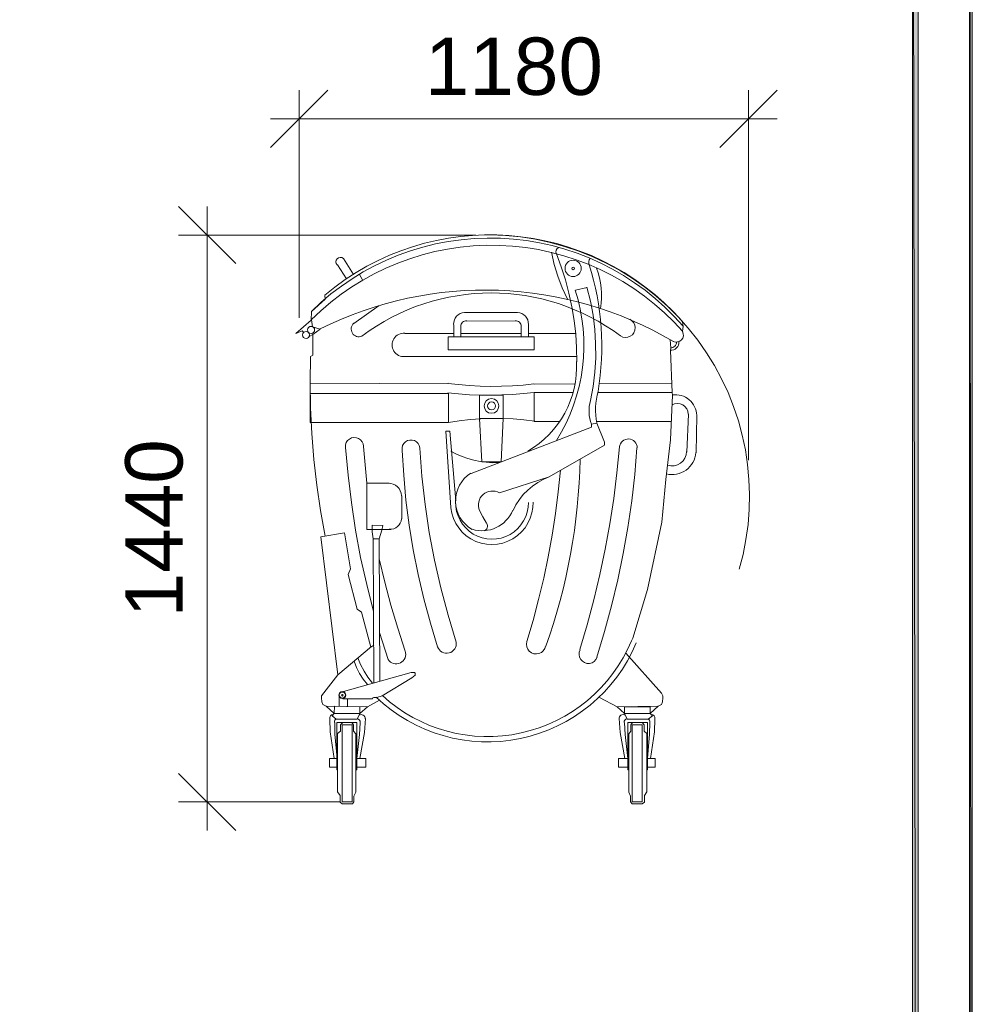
# Model space of a CAD drawing. Header units: millimetres. Extents: x 1527433 to 14789979, y -245576 to 11310.
# Tile 126 of 135: x 2016296 to 2024623, y -50688 to -42081. Entities that reach past the tile are written whole.
import ezdxf

# ---------------------------------------------------------------- set-up
doc = ezdxf.new("R2010")
doc.units = ezdxf.units.MM
doc.styles.get("Standard").update_dxf_attribs({"font": 'isocpeur.ttf', "height": 250})

msp = doc.modelspace()

# ---------------------------------------------------------------- hatches: boundary and pattern name
h = msp.add_hatch(color=7)
h.paths.add_polyline_path([(2024622.617, -35960.929), (2024599.333, -35982.095), (2024622.617, -65655.645)])
h.paths.add_polyline_path([(2024599.333, -35982.095), (2024622.617, -65655.645), (2024599.333, -65630.245)])
h.paths.add_polyline_path([(2024622.617, -65655.645), (2024599.333, -65630.245), (2024622.617, -65657.762)])
h.paths.add_polyline_path([(2024599.333, -65630.245), (2024622.617, -65657.762), (1982651.233, -65630.245)])
h.paths.add_polyline_path([(2024622.617, -65657.762), (1982651.233, -65630.245), (1982625.833, -65657.762)])
h.paths.add_polyline_path([(1982651.233, -65630.245), (1982625.833, -65657.762)])
h = msp.add_hatch(color=7)
h.paths.add_polyline_path([(2024099.8, -65130.712), (2024150.6, -65181.512), (2024099.8, -36481.629)])
h.paths.add_polyline_path([(2024150.6, -65181.512), (2024099.8, -36481.629), (2024150.6, -36432.945)])
h.paths.add_polyline_path([(2024099.8, -36481.629), (2024150.6, -36432.945), (1984651.483, -36481.629)])
h.paths.add_polyline_path([(2024150.6, -36432.945), (1984651.483, -36481.629), (1984600.683, -36432.945)])
h.paths.add_polyline_path([(1984651.483, -36481.629), (1984600.683, -36432.945), (1984651.483, -65130.712)])
h.paths.add_polyline_path([(1984600.683, -36432.945), (1984651.483, -65130.712), (1984600.683, -65181.512)])
h.paths.add_polyline_path([(1984651.483, -65130.712), (1984600.683, -65181.512), (2024099.8, -65130.712)])
h.paths.add_polyline_path([(1984600.683, -65181.512), (2024099.8, -65130.712), (2024150.6, -65181.512)])

# ---------------------------------------------------------------- linework, layer by layer
at = {"color": 7, "lineweight": 0}
for points in [[(2024622.617, -35960.929), (2024599.333, -35982.095), (2024622.617, -65655.645)], [(2024599.333, -35982.095), (2024622.617, -65655.645), (2024599.333, -65630.245)], [(2024150.6, -65181.512), (2024099.8, -36481.629), (2024150.6, -36432.945)], [(2024099.8, -65130.712), (2024150.6, -65181.512), (2024099.8, -36481.629)], [(2020042.15, -44853.045), (2020793.567, -44853.045), (2020793.567, -44967.345), (2020042.15, -44967.345)], [(2018835.65, -45348.345), (2020044.267, -45348.345), (2020044.267, -45602.345), (2018835.65, -45602.345)], [(2020315.2, -45363.162), (2020520.517, -45363.162), (2020520.517, -45566.362), (2020315.2, -45566.362)], [(2019123.517, -47986.77), (2019121.347, -47981.532), (2019116.108, -47979.362), (2019110.87, -47981.532), (2019108.7, -47986.77), (2019110.87, -47992.009), (2019116.108, -47994.179), (2019121.347, -47992.009)], [(2019269.567, -48087.312), (2019047.317, -48083.079), (2019045.2, -48146.579), (2019269.567, -48146.579)], [(2021583.083, -48087.312), (2021807.45, -48087.312), (2021807.45, -48146.579), (2021583.083, -48146.579)], [(2019233.583, -48324.379), (2019214.533, -48298.979), (2019214.533, -48243.945), (2019199.717, -48224.895), (2019119.283, -48224.895), (2019100.233, -48243.945), (2019100.233, -48301.095), (2019074.833, -48322.262), (2019074.833, -48830.262), (2019096, -48864.129), (2019096, -48921.279), (2019115.05, -48936.095), (2019203.95, -48936.095), (2019216.65, -48919.162), (2019216.65, -48868.362), (2019233.583, -48832.379)], [(2019201.833, -48246.062), (2019115.05, -48246.062), (2019115.05, -48919.162), (2019201.833, -48919.162)], [(2021619.067, -48324.379), (2021638.117, -48298.979), (2021638.117, -48243.945), (2021652.933, -48224.895), (2021735.483, -48224.895), (2021754.533, -48243.945), (2021754.533, -48301.095), (2021777.817, -48322.262), (2021777.817, -48830.262), (2021756.65, -48864.129), (2021756.65, -48921.279), (2021737.6, -48936.095), (2021650.817, -48936.095), (2021636, -48919.162), (2021636, -48868.362), (2021619.067, -48832.379)], [(2021650.817, -48246.062), (2021737.6, -48246.062), (2021737.6, -48919.162), (2021650.817, -48919.162)]]:
    msp.add_lwpolyline(points, close=True, dxfattribs=at)
for points in [[(2018988.05, -42698.279), (2018488.517, -43197.812)], [(2018738.283, -44687.945), (2018738.283, -42698.279)], [(2022417.05, -43197.812), (2022916.583, -42698.279)], [(2022666.817, -45930.429), (2022666.817, -42698.279)], [(2018488.517, -42948.045), (2022916.583, -42948.045)], [(2018183.717, -44213.812), (2017684.183, -43714.279)], [(2017933.95, -43714.279), (2017933.95, -49168.929)], [(2020283.45, -43964.045), (2017684.183, -43964.045)], [(2022088.31, -44719.067), (2022010.979, -44635.94), (2021930.44, -44557.572), (2021846.88, -44483.978), (2021760.491, -44415.171), (2021671.462, -44351.165), (2021579.982, -44291.975), (2021486.24, -44237.614), (2021390.427, -44188.097), (2021292.732, -44143.436), (2021193.344, -44103.647), (2021092.453, -44068.743), (2020990.248, -44038.738), (2020886.92, -44013.645), (2020782.657, -43993.48), (2020677.649, -43978.256), (2020572.085, -43967.987), (2020466.156, -43962.686), (2020360.051, -43962.368), (2020253.959, -43967.047), (2020148.07, -43976.737), (2020042.573, -43991.451), (2019937.658, -44011.204), (2019833.514, -44036.009), (2019730.332, -44065.881), (2019628.3, -44100.834), (2019527.608, -44140.88), (2019428.446, -44186.035), (2019331.003, -44236.313), (2019235.469, -44291.727), (2019142.033, -44352.291), (2019050.885, -44418.019), (2018962.215, -44488.925)], [(2022584.969, -46885.345), (2022618.416, -46755.856), (2022644.108, -46625.434), (2022662.103, -46494.402), (2022672.46, -46363.084), (2022675.237, -46231.804), (2022670.492, -46100.883), (2022658.285, -45970.646), (2022638.674, -45841.417), (2022611.718, -45713.517), (2022577.474, -45587.272), (2022536.002, -45463.003), (2022487.36, -45341.034), (2022431.607, -45221.689), (2022368.801, -45105.291), (2022299, -44992.163), (2022222.264, -44882.629), (2022139.268, -44777.758), (2022050.844, -44678.504), (2021957.286, -44585.017), (2021858.885, -44497.444), (2021755.936, -44415.934), (2021648.731, -44340.636), (2021537.563, -44271.699), (2021422.726, -44209.271), (2021304.512, -44153.5), (2021183.214, -44104.536), (2021059.126, -44062.527), (2020932.54, -44027.621), (2020803.75, -43999.968), (2020673.048, -43979.715), (2020540.728, -43967.012), (2020407.082, -43962.007)], [(2022091.471, -44806.849), (2022013.139, -44722.618), (2021930.967, -44642.904), (2021845.156, -44567.802), (2021755.907, -44497.405), (2021663.421, -44431.808), (2021567.899, -44371.105), (2021469.541, -44315.392), (2021368.549, -44264.761), (2021265.124, -44219.308), (2021159.465, -44179.127), (2021051.775, -44144.313), (2020942.253, -44114.959), (2020831.101, -44091.161), (2020718.52, -44073.012), (2020604.71, -44060.607), (2020489.873, -44054.041), (2020374.85, -44053.399), (2020260.486, -44058.647), (2020146.989, -44069.706), (2020034.565, -44086.493), (2019923.419, -44108.926), (2019813.758, -44136.924), (2019705.79, -44170.406), (2019599.719, -44209.289), (2019495.753, -44253.492), (2019394.098, -44302.933), (2019294.96, -44357.531), (2019198.545, -44417.204), (2019105.06, -44481.87), (2019014.712, -44551.448), (2018927.707, -44625.856), (2018844.25, -44705.012)], [(2022094.76, -44760.326), (2022017.178, -44675.13), (2021935.694, -44594.432), (2021850.509, -44518.329), (2021761.824, -44446.917), (2021669.84, -44380.293), (2021574.759, -44318.555), (2021476.782, -44261.799), (2021376.111, -44210.122), (2021272.947, -44163.622), (2021167.49, -44122.395), (2021059.943, -44086.538), (2020950.508, -44056.149), (2020839.384, -44031.324), (2020726.774, -44012.16), (2020612.879, -43998.755), (2020497.9, -43991.204), (2020382.685, -43989.602), (2020268.085, -43993.922), (2020154.309, -44004.085), (2020041.565, -44020.009), (2019930.062, -44041.614), (2019820.008, -44068.818), (2019711.611, -44101.542), (2019605.08, -44139.705), (2019500.624, -44183.226), (2019398.45, -44232.023), (2019298.768, -44286.018), (2019201.785, -44345.128), (2019107.71, -44409.273), (2019016.751, -44478.373), (2018929.117, -44552.347), (2018845.017, -44631.114)], [(2020942.851, -44114.427), (2020967.488, -44220.3), (2020999.498, -44324.04), (2021038.748, -44425.262), (2021085.104, -44523.584)], [(2021007.609, -44073.788), (2020993.52, -44082.143), (2020984.412, -44095.757), (2020982.066, -44111.968), (2020986.941, -44127.606)], [(2021166.075, -45070.552), (2021163.712, -44949.649), (2021155.58, -44829.205), (2021141.717, -44709.423), (2021122.162, -44590.507), (2021096.953, -44472.66), (2021066.13, -44356.085), (2021029.729, -44240.985), (2020987.791, -44127.564)], [(2019125.506, -44168.953), (2019112.526, -44161.116), (2019098.051, -44158.795), (2019083.733, -44161.943), (2019071.224, -44170.512), (2019062.894, -44183.18), (2019060.019, -44197.556), (2019062.614, -44211.985), (2019070.696, -44224.813)], [(2019072.717, -44224.395), (2019153.15, -44347.162)], [(2019125.633, -44169.362), (2019214.533, -44309.062)], [(2021282.676, -44169.319), (2021274.875, -44181.47), (2021270.619, -44195.013), (2021270.039, -44209.198), (2021273.266, -44223.272)], [(2021350.815, -45330.203), (2021361.583, -45260.759), (2021370.251, -45191.134), (2021376.821, -45121.374), (2021381.298, -45051.527), (2021383.685, -44981.639), (2021383.984, -44911.756), (2021382.2, -44841.927), (2021378.336, -44772.197), (2021372.394, -44702.613), (2021364.378, -44633.222), (2021354.292, -44564.071), (2021342.138, -44495.206), (2021327.921, -44426.675), (2021311.642, -44358.524), (2021293.307, -44290.8), (2021272.917, -44223.55)], [(2019265.333, -44309.062), (2019294.967, -44359.862)], [(2021373.044, -44605.168), (2021378.816, -44560.534), (2021381.666, -44515.762), (2021381.608, -44470.993), (2021378.656, -44426.367), (2021372.824, -44382.025), (2021364.126, -44338.108), (2021352.575, -44294.758), (2021338.186, -44252.115)], [(2018962.65, -44491.095), (2018966.883, -44522.845), (2018846.233, -44632.912), (2018844.117, -44706.995), (2018710.767, -44825.529), (2018765.8, -44800.129), (2018780.617, -44814.945)], [(2022009.819, -44894.553), (2021920.712, -44843.737), (2021830.397, -44795.95), (2021738.948, -44751.197), (2021646.437, -44709.479), (2021552.937, -44670.799), (2021458.522, -44635.16), (2021363.266, -44602.564), (2021267.24, -44573.015), (2021170.52, -44546.513), (2021073.177, -44523.063), (2020975.285, -44502.667), (2020876.917, -44485.327), (2020778.147, -44471.046), (2020679.048, -44459.827), (2020579.692, -44451.672), (2020480.154, -44446.583), (2020380.507, -44444.565), (2020280.823, -44445.618), (2020181.176, -44449.746), (2020081.639, -44456.951), (2019982.286, -44467.236), (2019883.189, -44480.604), (2019784.423, -44497.057), (2019686.059, -44516.598), (2019588.172, -44539.229), (2019490.834, -44564.953), (2019394.12, -44593.772), (2019298.101, -44625.69), (2019202.852, -44660.709), (2019108.446, -44698.831), (2019014.955, -44740.059), (2018922.453, -44784.395)], [(2021546.195, -44844.961), (2021482.653, -44799.48), (2021417.737, -44756.939), (2021351.541, -44717.336), (2021284.156, -44680.673), (2021215.673, -44646.948), (2021146.184, -44616.163), (2021075.78, -44588.316), (2021004.555, -44563.408), (2020932.598, -44541.439), (2020860.003, -44522.408), (2020786.86, -44506.316), (2020713.261, -44493.162), (2020639.298, -44482.947), (2020565.063, -44475.669), (2020490.647, -44471.33), (2020416.142, -44469.929), (2020341.639, -44471.466), (2020267.231, -44475.94), (2020193.009, -44483.353), (2020119.065, -44493.703), (2020045.49, -44506.991), (2019972.377, -44523.217), (2019899.816, -44542.38), (2019827.9, -44564.48), (2019756.719, -44589.518), (2019686.367, -44617.493), (2019616.934, -44648.405), (2019548.513, -44682.254), (2019481.194, -44719.04), (2019415.07, -44758.763), (2019350.233, -44801.423), (2019286.773, -44847.02)], [(2020987.594, -45759.409), (2021031.565, -45684.877), (2021071.154, -45608.454), (2021106.338, -45530.328), (2021137.092, -45450.688), (2021163.393, -45369.723), (2021185.218, -45287.623), (2021202.543, -45204.575), (2021215.344, -45120.769), (2021223.597, -45036.394), (2021227.279, -44951.638), (2021226.367, -44866.691), (2021220.836, -44781.741), (2021210.663, -44696.978), (2021195.824, -44612.59), (2021176.296, -44528.766), (2021152.055, -44445.694)], [(2021153.4, -44446.645), (2021255, -44421.245)], [(2021285.838, -45410.084), (2021308.23, -45286.594), (2021323.071, -45162.318), (2021330.371, -45037.598), (2021330.141, -44912.775), (2021322.394, -44788.193), (2021307.138, -44664.194), (2021284.386, -44541.12), (2021254.149, -44419.314)], [(2019216.65, -44736.629), (2019438.9, -44579.995)], [(2020183.803, -44639.541), (2020163.857, -44643), (2020145.492, -44650.06), (2020129.072, -44660.317), (2020114.958, -44673.37), (2020103.509, -44688.814), (2020095.089, -44706.248), (2020090.058, -44725.269), (2020088.778, -44745.474)], [(2020183.967, -44641.379), (2020647.517, -44641.379)], [(2020742.705, -44745.474), (2020741.425, -44725.269), (2020736.394, -44706.248), (2020727.974, -44688.814), (2020716.526, -44673.37), (2020702.411, -44660.317), (2020685.991, -44650.06), (2020667.627, -44643), (2020647.68, -44639.541)], [(2018846.233, -44704.879), (2018854.7, -44766.262), (2018922.433, -44785.312)], [(2019217.281, -44735.213), (2019208.606, -44743.932), (2019201.834, -44753.832), (2019197.008, -44764.626), (2019194.174, -44776.026), (2019193.377, -44787.747), (2019194.662, -44799.5), (2019198.074, -44810.999), (2019203.658, -44821.958), (2019211.148, -44831.713), (2019220.06, -44839.741), (2019230.117, -44845.957), (2019241.041, -44850.28), (2019252.551, -44852.627), (2019264.371, -44852.915), (2019276.222, -44851.06), (2019287.825, -44846.981)], [(2020152.217, -44759.912), (2020152.217, -44853.045), (2020090.833, -44853.045), (2020090.833, -44747.212)], [(2020203.764, -44713.507), (2020193.671, -44713.746), (2020183.959, -44716.072), (2020174.945, -44720.371), (2020166.946, -44726.532), (2020160.426, -44734.239), (2020155.718, -44743.047), (2020152.95, -44752.643), (2020152.249, -44762.714)], [(2020203.017, -44715.462), (2020632.7, -44713.345)], [(2020679.235, -44762.714), (2020678.533, -44752.643), (2020675.765, -44743.047), (2020671.058, -44734.239), (2020664.537, -44726.532), (2020656.539, -44720.371), (2020647.525, -44716.072), (2020637.812, -44713.746), (2020627.719, -44713.507)], [(2020679.267, -44759.912), (2020679.267, -44853.045), (2020742.767, -44853.045), (2020742.767, -44747.212)], [(2021546.145, -44845.296), (2021566.889, -44855.344), (2021589.175, -44859.325), (2021611.712, -44857.186), (2021633.211, -44848.875), (2021651.626, -44835.013), (2021665.349, -44817.008), (2021673.743, -44795.983), (2021676.172, -44773.062), (2021672.255, -44750.348), (2021662.509, -44729.915), (2021647.642, -44712.842), (2021628.363, -44700.209)], [(2022088.967, -44721.812), (2022095.317, -44762.029), (2022088.967, -44804.362)], [(2018827.183, -44850.929), (2018858.933, -44831.879)], [(2018922.433, -44785.312), (2018858.933, -44831.879), (2018858.933, -45013.912), (2018837.767, -45024.495), (2018833.533, -45248.862), (2018837.767, -45475.345), (2018848.35, -45699.712), (2018867.4, -45926.195), (2018892.8, -46150.562), (2018924.55, -46372.812), (2018964.767, -46595.062)], [(2019662.648, -44821.682), (2019648.245, -44821.44), (2019634.156, -44823.178), (2019620.562, -44826.804), (2019607.644, -44832.227), (2019595.583, -44839.357), (2019584.561, -44848.102), (2019574.76, -44858.371), (2019566.36, -44870.072), (2019559.677, -44882.832), (2019554.903, -44896.201), (2019552.038, -44909.976), (2019551.083, -44923.954), (2019552.038, -44937.932), (2019554.903, -44951.706), (2019559.677, -44965.075), (2019566.36, -44977.835), (2019574.76, -44989.537), (2019584.561, -44999.805), (2019595.583, -45008.55), (2019607.644, -45015.68), (2019620.562, -45021.104), (2019634.156, -45024.73), (2019648.245, -45026.467), (2019662.648, -45026.225)], [(2019663.267, -44823.412), (2020090.833, -44823.412)], [(2020152.217, -44823.412), (2020679.267, -44823.412)], [(2020742.767, -44823.412), (2021155.517, -44823.412)], [(2022008.755, -44893.833), (2022027.611, -44899.178), (2022046.753, -44898.494), (2022064.79, -44892.047), (2022080.33, -44880.105), (2022091.409, -44863.938), (2022096.865, -44845.577), (2022096.506, -44826.425), (2022090.142, -44807.889)], [(2021981.017, -44878.445), (2021987.367, -44950.412), (2021983.133, -44971.579), (2022000.067, -45339.879), (2022002.183, -45363.162), (2021983.133, -45754.745), (2021945.033, -46099.762), (2021909.05, -46474.412), (2021784.167, -47060.729), (2021655.05, -47486.179), (2021644.467, -47511.579)], [(2021982.213, -44968.611), (2021997.464, -44969.284), (2022012.251, -44966.417), (2022025.972, -44960.203), (2022038.025, -44950.835), (2022047.542, -44938.899), (2022053.925, -44925.256), (2022056.974, -44910.505), (2022056.49, -44895.247)], [(2021985.638, -44947.723), (2021995.889, -44948.175), (2022005.827, -44946.249), (2022015.05, -44942.072), (2022023.151, -44935.775), (2022029.547, -44927.753), (2022033.837, -44918.583), (2022035.887, -44908.669), (2022035.562, -44898.413)], [(2021166.1, -45026.612), (2019663.267, -45026.612)], [(2020737.368, -45853.895), (2020787.967, -45821.972), (2020835.821, -45786.919), (2020880.835, -45748.917), (2020922.91, -45708.145), (2020961.948, -45664.785), (2020997.851, -45619.017), (2021030.522, -45571.021), (2021059.864, -45520.978), (2021085.777, -45469.067), (2021108.165, -45415.471), (2021126.929, -45360.368), (2021141.972, -45303.939), (2021153.197, -45246.366), (2021160.504, -45187.827), (2021163.797, -45128.505), (2021162.978, -45068.578)], [(2020040.033, -45259.445), (2018833.533, -45263.679)], [(2020037.871, -45260.016), (2020131.534, -45271.263), (2020225.438, -45279.491), (2020319.509, -45284.698), (2020413.674, -45286.886), (2020507.861, -45286.053), (2020601.997, -45282.198), (2020696.009, -45275.322), (2020789.825, -45265.423)], [(2020791.45, -45265.795), (2021153.4, -45263.679)], [(2021362.95, -45261.562), (2021995.833, -45259.445)], [(2020037.462, -45344.345), (2020131.679, -45353.021), (2020226.046, -45359.036), (2020320.509, -45362.391), (2020415.009, -45363.086), (2020509.492, -45361.122), (2020603.9, -45356.499), (2020698.179, -45349.217), (2020792.271, -45339.276)], [(2021020.05, -45593.879), (2020793.567, -45593.879), (2020793.567, -45339.879), (2021136.467, -45339.879)], [(2021352.127, -45330.129), (2021343.412, -45364.153), (2021336.755, -45398.543), (2021332.158, -45433.208), (2021329.626, -45468.053), (2021329.162, -45502.988), (2021330.771, -45537.919), (2021334.457, -45572.753), (2021340.224, -45607.399)], [(2021350.25, -45339.879), (2022000.067, -45339.879)], [(2021284.699, -45410.107), (2021278.325, -45435.977), (2021274.137, -45462.152), (2021272.129, -45488.494), (2021272.293, -45514.869), (2021274.624, -45541.142), (2021279.115, -45567.176), (2021285.76, -45592.837), (2021294.552, -45617.989)], [(2022139.717, -45528.344), (2022135.798, -45504.067), (2022126.052, -45481.903), (2022111.089, -45462.867), (2022091.518, -45447.977), (2022068.815, -45438.525), (2022044.841, -45435.139), (2022020.779, -45437.835), (2021997.815, -45446.632)], [(2022213.729, -45539.521), (2022211.981, -45519.85), (2022208.21, -45500.63), (2022202.488, -45482.006), (2022194.885, -45464.122), (2022185.47, -45447.122), (2022174.315, -45431.149), (2022161.489, -45416.347), (2022147.062, -45402.862), (2022131.297, -45390.968), (2022114.511, -45380.877), (2022096.858, -45372.633), (2022078.492, -45366.281), (2022059.567, -45361.865), (2022040.236, -45359.43), (2022020.655, -45359.02), (2022000.977, -45360.679)], [(2022141.883, -45530.379), (2022127.067, -45862.695)], [(2020797.534, -45590.584), (2020703.601, -45579.003), (2020609.393, -45571.155), (2020515.023, -45567.04), (2020420.6, -45566.656), (2020326.236, -45570), (2020232.041, -45577.071), (2020138.126, -45587.867), (2020044.602, -45602.387)], [(2020490.883, -46218.295), (2020924.8, -46078.595), (2021407.4, -45801.312), (2021407.4, -45773.795), (2021339.667, -45608.695), (2021295.217, -45617.162), (2021295.217, -45642.562), (2020241.117, -46046.845)], [(2020315.2, -45566.362), (2020336.367, -45947.362), (2020503.583, -45945.245), (2020520.517, -45566.362)], [(2021991.6, -45593.879), (2021337.55, -45593.879)], [(2022213.85, -45540.962), (2022209.617, -45866.929)], [(2020061.2, -46300.845), (2020020.983, -45678.545), (2020056.967, -45678.545), (2020107.767, -46288.145)], [(2019301.266, -45810.108), (2019297.703, -45789.269), (2019288.953, -45770.411), (2019275.61, -45754.469), (2019258.267, -45742.378), (2019238.349, -45735.291), (2019217.621, -45733.696), (2019197.19, -45737.534), (2019178.16, -45746.745), (2019162.234, -45760.65), (2019150.703, -45777.947), (2019144.055, -45797.644), (2019142.778, -45818.747)], [(2019792.029, -45824.608), (2019787.279, -45804.382), (2019777.519, -45786.442), (2019763.402, -45771.684), (2019745.582, -45761.002), (2019725.561, -45755.451), (2019705.139, -45755.393), (2019685.413, -45760.685), (2019667.484, -45771.182), (2019652.998, -45786.075), (2019643.136, -45803.959), (2019638.301, -45823.802), (2019638.895, -45844.569)], [(2021693.15, -45823.382), (2021691.656, -45808.354), (2021687.42, -45794.295), (2021680.715, -45781.492), (2021671.815, -45770.232), (2021660.995, -45760.804), (2021648.528, -45753.493), (2021634.688, -45748.588), (2021619.749, -45746.376), (2021604.664, -45747.087), (2021590.404, -45750.587), (2021577.27, -45756.618), (2021565.563, -45764.921), (2021555.585, -45775.236), (2021547.637, -45787.307), (2021542.019, -45800.873), (2021539.034, -45815.676)], [(2019144.683, -45820.362), (2019165.85, -46061.662), (2019195.483, -46302.962), (2019231.467, -46542.145), (2019275.917, -46781.329), (2019328.833, -47018.395), (2019388.1, -47253.345)], [(2019301.317, -45811.895), (2019330.95, -46133.629)], [(2019639.983, -45845.762), (2019652.683, -46063.779), (2019671.733, -46281.795), (2019699.25, -46499.812), (2019735.233, -46715.712), (2019777.567, -46929.495), (2019828.367, -47143.279), (2019885.517, -47354.945), (2019949.017, -47562.379)], [(2019792.383, -45826.712), (2019811.433, -46072.245), (2019838.95, -46317.779), (2019874.933, -46563.312), (2019921.5, -46806.729), (2019976.533, -47048.029), (2020040.033, -47287.212), (2020112, -47522.162)], [(2020064.834, -45853.336), (2020113.229, -45878.557), (2020163.096, -45900.22), (2020214.239, -45918.276), (2020266.46, -45932.68), (2020319.564, -45943.385), (2020373.352, -45950.343), (2020427.629, -45953.508), (2020482.198, -45952.833)], [(2021192.905, -47587.274), (2021257.039, -47370.384), (2021315.204, -47151.948), (2021367.377, -46932.09), (2021413.534, -46710.933), (2021453.649, -46488.601), (2021487.701, -46265.218), (2021515.663, -46040.907), (2021537.513, -45815.792)], [(2021340.117, -47652.632), (2021408.298, -47429.157), (2021469.581, -47203.861), (2021523.935, -46976.906), (2021571.33, -46748.452), (2021611.734, -46518.657), (2021645.118, -46287.684), (2021671.45, -46055.692), (2021690.7, -45822.842)], [(2021948.291, -46051.166), (2021970.704, -46055.5), (2021993.255, -46057.351), (2022015.745, -46056.756), (2022037.981, -46053.754), (2022059.765, -46048.38), (2022080.903, -46040.673), (2022101.197, -46030.669), (2022120.453, -46018.407), (2022138.254, -46004.114), (2022154.249, -45988.112), (2022168.341, -45970.573), (2022180.431, -45951.672), (2022190.421, -45931.581), (2022198.213, -45910.475), (2022203.708, -45888.526), (2022206.808, -45865.909)], [(2021957.627, -45974.236), (2021987.129, -45980.669), (2022016.902, -45979.951), (2022045.675, -45972.265), (2022072.177, -45957.794), (2022094.474, -45937.433), (2022111.092, -45912.719), (2022121.446, -45884.795), (2022124.949, -45854.804)], [(2020894.571, -47557.782), (2020928.692, -47458.991), (2020960.792, -47359.604), (2020990.863, -47259.651), (2021018.901, -47159.163), (2021044.9, -47058.172), (2021068.854, -46956.708), (2021090.757, -46854.804), (2021110.603, -46752.49), (2021128.387, -46649.797), (2021144.104, -46546.757), (2021157.746, -46443.401), (2021169.309, -46339.76), (2021178.787, -46235.866), (2021186.175, -46131.749), (2021191.465, -46027.44), (2021194.653, -45922.972)], [(2020239.481, -46044.482), (2020209.146, -46066.501), (2020182.264, -46091.944), (2020159.055, -46120.404), (2020139.737, -46151.474), (2020124.527, -46184.75), (2020113.643, -46219.824), (2020107.304, -46256.289), (2020105.727, -46293.741), (2020109.039, -46331.079), (2020117.063, -46367.211), (2020129.562, -46401.742), (2020146.299, -46434.276), (2020167.038, -46464.418), (2020191.543, -46491.77), (2020219.575, -46515.939), (2020250.9, -46536.527)], [(2020728.559, -47516.516), (2020782.618, -47332.966), (2020831.758, -47148.143), (2020875.961, -46962.147), (2020915.206, -46775.076), (2020949.474, -46587.03), (2020978.746, -46398.108), (2021003.002, -46208.409), (2021022.223, -46018.032)], [(2020924.301, -46078.203), (2020872.816, -46099.919), (2020824.132, -46126.478), (2020778.55, -46157.599), (2020736.375, -46193.001), (2020697.911, -46232.402), (2020663.459, -46275.521), (2020633.323, -46322.076), (2020607.806, -46371.788)], [(2019540.5, -46537.912), (2019330.95, -46537.912), (2019330.95, -46133.629), (2019525.683, -46133.629)], [(2019633.522, -46241.856), (2019630.231, -46219.231), (2019622.741, -46198.344), (2019611.521, -46179.627), (2019597.042, -46163.513), (2019579.772, -46150.433), (2019560.182, -46140.819), (2019538.741, -46135.103), (2019515.92, -46133.717)], [(2020488.584, -46216.949), (2020470.906, -46208.865), (2020452.524, -46203.719), (2020433.776, -46201.474), (2020415, -46202.094), (2020396.533, -46205.541), (2020378.711, -46211.779), (2020361.873, -46220.771), (2020346.356, -46232.48), (2020332.854, -46246.466), (2020321.889, -46262.091), (2020313.539, -46279.026), (2020307.882, -46296.94), (2020304.993, -46315.503), (2020304.951, -46334.385), (2020307.834, -46353.254), (2020313.718, -46371.782)], [(2019635.75, -46243.695), (2019635.75, -46444.779)], [(2020061.293, -46300.089), (2020063.476, -46348.782), (2020072.045, -46396.099), (2020086.689, -46441.483), (2020107.095, -46484.378), (2020132.951, -46524.224), (2020163.947, -46560.466), (2020199.771, -46592.545), (2020240.11, -46619.904), (2020283.762, -46641.59), (2020329.305, -46657.024), (2020376.1, -46666.207), (2020423.51, -46669.143), (2020470.896, -46665.834), (2020517.618, -46656.283), (2020563.038, -46640.492), (2020606.518, -46618.463), (2020646.641, -46590.788), (2020682.211, -46558.428), (2020712.921, -46521.944), (2020738.464, -46481.896), (2020758.532, -46438.843), (2020772.818, -46393.345), (2020781.015, -46345.961), (2020782.816, -46297.253)], [(2020105.79, -46294.584), (2020107.397, -46337.394), (2020114.603, -46379.044), (2020127.139, -46419.047), (2020144.74, -46456.914), (2020167.137, -46492.157), (2020194.063, -46524.288), (2020225.252, -46552.817), (2020260.437, -46577.257), (2020298.576, -46596.766), (2020338.439, -46610.823), (2020379.469, -46619.424), (2020421.108, -46622.564), (2020462.801, -46620.235), (2020503.99, -46612.434), (2020544.119, -46599.155), (2020582.632, -46580.392), (2020618.285, -46556.642), (2020650.023, -46528.725), (2020677.57, -46497.125), (2020700.649, -46462.324), (2020718.983, -46424.807), (2020732.295, -46385.055), (2020740.31, -46343.553), (2020742.75, -46300.783)], [(2020250.913, -46535.34), (2020277.882, -46542.355), (2020304.94, -46546.717), (2020331.931, -46548.497), (2020358.699, -46547.769), (2020385.089, -46544.605), (2020410.945, -46539.077), (2020436.112, -46531.259), (2020460.434, -46521.222), (2020483.756, -46509.04), (2020505.921, -46494.785), (2020526.774, -46478.529), (2020546.16, -46460.346), (2020563.923, -46440.307), (2020579.906, -46418.485), (2020593.956, -46394.953), (2020605.916, -46369.784)], [(2020313.828, -46371.722), (2020344.603, -46428.195), (2020377.173, -46483.653)], [(2019525.868, -46535.535), (2019546.039, -46534.977), (2019565.129, -46530.58), (2019582.716, -46522.706), (2019598.375, -46511.717), (2019611.683, -46497.975), (2019622.217, -46481.84), (2019629.552, -46463.675), (2019633.266, -46443.841)], [(2019385.983, -46620.462), (2019375.4, -46559.079), (2019375.4, -46499.812), (2019470.65, -46504.045), (2019462.183, -46544.262), (2019438.9, -46620.462)], [(2020355.688, -46549.768), (2020364.585, -46545.218), (2020372.194, -46538.919), (2020378.265, -46531.127), (2020382.549, -46522.099), (2020384.76, -46512.353), (2020384.802, -46502.475), (2020382.712, -46492.821), (2020378.528, -46483.746)], [(2019076.95, -47807.912), (2018928.783, -46601.412), (2019136.217, -46567.545), (2019187.017, -46880.812), (2019167.967, -46929.495), (2019246.283, -47234.295), (2019284.383, -47259.695), (2019364.817, -47566.612), (2019390.217, -47547.562)], [(2019390.217, -47877.762), (2019385.983, -46620.462), (2019438.9, -46620.462), (2019443.133, -47862.945)], [(2019438.9, -46794.029), (2019487.583, -46999.345), (2019540.5, -47200.429), (2019599.767, -47401.512), (2019665.383, -47600.479)], [(2019441.017, -47437.495), (2019517.217, -47674.562)], [(2019371.167, -47560.262), (2019076.95, -47807.912), (2018935.133, -47992.062), (2018935.133, -48008.995), (2018937.25, -48042.862), (2018945.717, -48066.145), (2018975.35, -48080.962), (2019335.183, -48087.312), (2019441.017, -48030.162)], [(2019411.765, -48002.9), (2019476.187, -48060.915), (2019543.586, -48114.511), (2019613.737, -48163.624), (2019686.413, -48208.188), (2019761.39, -48248.14), (2019838.44, -48283.413), (2019917.34, -48313.944), (2019997.861, -48339.668), (2020079.78, -48360.52), (2020162.87, -48376.435), (2020246.905, -48387.349), (2020331.66, -48393.196), (2020416.909, -48393.913), (2020502.426, -48389.433), (2020587.985, -48379.694), (2020673.36, -48364.629), (2020757.65, -48344.353), (2020839.982, -48319.121), (2020920.175, -48289.083), (2020998.048, -48254.389), (2021073.419, -48215.187), (2021146.108, -48171.628), (2021215.933, -48123.861), (2021282.713, -48072.036), (2021346.267, -48016.301), (2021406.415, -47956.807), (2021462.973, -47893.703), (2021515.763, -47827.138), (2021564.602, -47757.263), (2021609.309, -47684.225), (2021649.703, -47608.176), (2021685.603, -47529.264)], [(2019465.701, -47989.628), (2019528.446, -48043.736), (2019593.921, -48093.615), (2019661.913, -48139.208), (2019732.21, -48180.457), (2019804.601, -48217.307), (2019878.872, -48249.699), (2019954.813, -48277.577), (2020032.211, -48300.884), (2020110.854, -48319.562), (2020190.531, -48333.555), (2020271.029, -48342.805), (2020352.137, -48347.256), (2020433.642, -48346.851), (2020515.332, -48341.532), (2020596.996, -48331.243), (2020678.422, -48315.926), (2020758.768, -48295.697), (2020837.223, -48270.804), (2020913.618, -48241.387), (2020987.785, -48207.586), (2021059.556, -48169.544), (2021128.761, -48127.399), (2021195.232, -48081.293), (2021258.801, -48031.367), (2021319.299, -47977.76), (2021376.558, -47920.615), (2021430.409, -47860.07), (2021480.683, -47796.268), (2021527.212, -47729.348), (2021569.828, -47659.452), (2021608.362, -47586.719), (2021642.645, -47511.291)], [(2019948.943, -47561.964), (2019955.395, -47576.712), (2019964.281, -47589.613), (2019975.24, -47600.467), (2019987.912, -47609.076), (2020001.937, -47615.24), (2020016.955, -47618.759), (2020032.605, -47619.435), (2020048.528, -47617.068), (2020063.71, -47611.716), (2020077.229, -47603.802), (2020088.859, -47593.67), (2020098.376, -47581.665), (2020105.553, -47568.131), (2020110.166, -47553.412), (2020111.99, -47537.854), (2020110.799, -47521.8)], [(2020729.771, -47516.913), (2020725.874, -47539.597), (2020728.215, -47562.084), (2020736.49, -47583.122), (2020750.395, -47601.464), (2020768.772, -47615.323), (2020789.831, -47623.546), (2020812.323, -47625.831), (2020834.997, -47621.877), (2020855.737, -47611.895), (2020872.696, -47596.945), (2020885.034, -47578), (2020891.909, -47556.035)], [(2021194.946, -47588.199), (2021187.09, -47609.249), (2021185.264, -47631.241), (2021189.4, -47652.918), (2021199.433, -47673.022), (2021214.57, -47689.626), (2021233.3, -47701.296), (2021254.473, -47707.517), (2021276.94, -47707.775), (2021298.625, -47701.893), (2021317.562, -47690.561), (2021332.767, -47674.568), (2021343.259, -47654.699)], [(2019251.287, -47658.373), (2019275.957, -47717.862), (2019305.606, -47774.899), (2019340.054, -47829.173), (2019379.122, -47880.373)], [(2019515.098, -47673.35), (2019524.701, -47685.919), (2019536.172, -47696.204), (2019549.134, -47704.098), (2019563.211, -47709.494), (2019578.026, -47712.286), (2019593.203, -47712.367), (2019608.364, -47709.629), (2019623.133, -47703.967), (2019636.584, -47695.644), (2019647.945, -47685.238), (2019657.072, -47673.113), (2019663.824, -47659.633), (2019668.056, -47645.163), (2019669.625, -47630.068), (2019668.389, -47614.711), (2019664.203, -47599.458)], [(2021593.667, -47619.529), (2021906.933, -47968.779), (2021917.517, -47992.062), (2021917.517, -48008.995), (2021915.4, -48042.862), (2021906.933, -48066.145), (2021877.3, -48080.962), (2021517.467, -48087.312), (2021362.95, -48004.762)], [(2019219.15, -47688.437), (2019239.516, -47744.188), (2019265.739, -47797.242), (2019297.558, -47847.14), (2019334.716, -47893.424)], [(2019104.467, -47958.195), (2019716.183, -47786.745), (2019745.817, -47786.745), (2019752.167, -47793.095), (2019752.167, -47810.029), (2019722.533, -47835.429), (2019464.3, -47992.062), (2019417.733, -48004.762), (2019392.333, -48004.762), (2019381.75, -48008.995), (2019379.633, -48017.462), (2019119.283, -48017.462)], [(2019161.617, -48017.462), (2019161.617, -48085.195), (2019089.65, -48083.079), (2019089.65, -48000.529)], [(2018975.35, -48080.962), (2019045.2, -48146.579), (2019026.15, -48165.629), (2019062.133, -48195.262), (2019246.283, -48195.262), (2019269.567, -48146.579), (2019335.183, -48087.312)], [(2021877.3, -48080.962), (2021807.45, -48146.579), (2021826.5, -48165.629), (2021790.517, -48195.262), (2021606.367, -48195.262), (2021583.083, -48146.579), (2021517.467, -48087.312)], [(2019035.904, -48155.045), (2019022.629, -48157.956), (2019011.912, -48166.313), (2019005.854, -48178.479), (2019005.643, -48192.068)], [(2019007.1, -48193.145), (2019009.217, -48307.445), (2019043.083, -48538.162)], [(2019064.618, -48193.346), (2019056.772, -48198.365), (2019051.072, -48205.443), (2019047.879, -48213.951), (2019047.551, -48223.259)], [(2019271.344, -48226.111), (2019270.736, -48214.422), (2019265.491, -48203.958), (2019256.491, -48196.473), (2019245.246, -48193.226)], [(2019316.047, -48192.423), (2019315.388, -48182.788), (2019312.194, -48173.857), (2019306.717, -48166.114), (2019299.208, -48160.041), (2019290.323, -48156.255), (2019280.916, -48155.047), (2019271.53, -48156.412), (2019262.711, -48160.346)], [(2019318.25, -48191.029), (2019309.783, -48311.679), (2019269.567, -48540.279)], [(2021587.823, -48160.346), (2021579.003, -48156.412), (2021569.617, -48155.047), (2021560.21, -48156.255), (2021551.325, -48160.041), (2021543.816, -48166.114), (2021538.339, -48173.857), (2021535.146, -48182.788), (2021534.486, -48192.423)], [(2021536.517, -48191.029), (2021544.983, -48311.679), (2021585.2, -48540.279)], [(2021605.287, -48193.226), (2021594.042, -48196.473), (2021585.042, -48203.958), (2021579.798, -48214.422), (2021579.189, -48226.111)], [(2021802.982, -48223.259), (2021802.654, -48213.951), (2021799.461, -48205.443), (2021793.762, -48198.365), (2021785.915, -48193.346)], [(2021847.667, -48193.145), (2021843.433, -48307.445), (2021809.567, -48538.162)], [(2021847.007, -48192.068), (2021846.796, -48178.479), (2021840.738, -48166.313), (2021830.021, -48157.956), (2021816.745, -48155.045)], [(2019049.433, -48224.895), (2019051.55, -48326.495), (2019070.6, -48538.162)], [(2019233.583, -48637.645), (2019242.05, -48637.645), (2019242.05, -48224.895), (2019068.483, -48224.895), (2019068.483, -48637.645), (2019074.833, -48637.645)], [(2019271.683, -48227.012), (2019265.333, -48328.612), (2019242.05, -48540.279)], [(2021580.967, -48227.012), (2021587.317, -48328.612), (2021610.6, -48540.279)], [(2021619.067, -48637.645), (2021610.6, -48637.645), (2021610.6, -48224.895), (2021784.167, -48224.895), (2021784.167, -48637.645), (2021777.817, -48637.645)], [(2021803.217, -48224.895), (2021801.1, -48326.495), (2021782.05, -48538.162)], [(2019074.833, -48540.279), (2019002.867, -48540.279), (2019002.867, -48616.479), (2019074.833, -48616.479)], [(2019233.583, -48616.479), (2019322.483, -48616.479), (2019322.483, -48540.279), (2019233.583, -48540.279)], [(2021619.067, -48616.479), (2021530.167, -48616.479), (2021530.167, -48540.279), (2021619.067, -48540.279)], [(2021777.817, -48540.279), (2021849.783, -48540.279), (2021849.783, -48616.479), (2021777.817, -48616.479)], [(2017684.183, -48669.395), (2018183.717, -49168.929)], [(2019091.767, -48919.162), (2017684.183, -48919.162)]]:
    msp.add_lwpolyline(points, dxfattribs=at)
for centre, radius in [((2021133.292, -44255.087), 70.908), ((2021133.292, -44255.087), 11.642), ((2018798.608, -44837.17), 30.692), ((2018843.058, -44792.72), 30.692), ((2020419.975, -45457.354), 64.558), ((2020419.975, -45457.354), 34.925), ((2019116.108, -47984.654), 30.692), ((2019116.108, -47984.654), 26.458)]:
    msp.add_circle(centre, radius, dxfattribs=at)

# ---------------------------------------------------------------- texts
at = {"color": 7, "insert": (2019836.835, -42237.314), "char_height": 501.1812, "attachment_point": 1}
msp.add_mtext('{\\fArial|b0|i0|c0;1180}', dxfattribs=at)
at = {"color": 7, "insert": (2017726.517, -47306.262), "char_height": 501.1812, "attachment_point": 7, "rotation": 90}
msp.add_mtext('{\\fArial|b0|i0|c0;1440}', dxfattribs=at)

doc.saveas('drawing.dxf')
